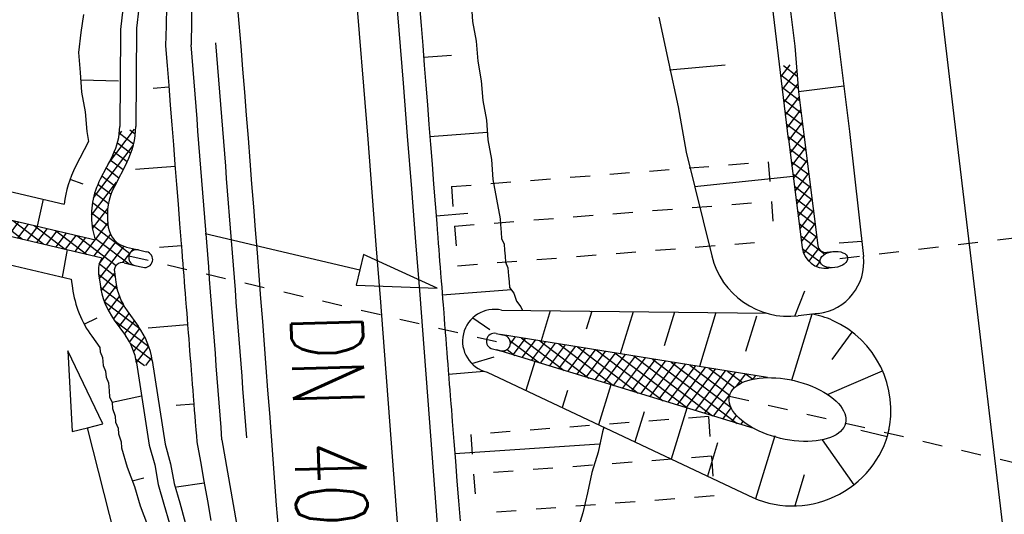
# Model space of a CAD drawing. Extents: x 447827 to 448299, y 438389 to 439851.
# Tile 97 of 116: x 447907 to 447932, y 439657 to 439669. Entities that reach past the tile are written whole.
import ezdxf

# ---------------------------------------------------------------- set-up
doc = ezdxf.new("R2010")
doc.units = 0
doc.header["$LTSCALE"] = 2
doc.header["$MEASUREMENT"] = 0
for name, pattern in [('ACAD_ISO05W100', [0.5, 0.25, -0.25]), ('AUSGEZOGEN', [0]), ('PUNKTX2', [0.5, 0.25, -0.25]), ('STRICHLINIEX2', [0.5, 0.25, -0.25])]:
    doc.linetypes.add(name, pattern=pattern)
doc.layers.get('0').update_dxf_attribs({"linetype": 'AUSGEZOGEN'})
for name, color, linetype in [('DB-Durchlässe', 15, 'CONTINUOUS'), ('DB-GRABEN', 15, 'AUSGEZOGEN'), ('DB-HZV-Stützscheiben', 15, 'CONTINUOUS'), ('DB-Ingenieurbauwerke', 15, 'CONTINUOUS'), ('DB-Wegboeschungen', 15, 'CONTINUOUS'), ('DB-Wegdurchlässe', 15, 'CONTINUOUS'), ('DB-Wege', 15, 'CONTINUOUS'), ('FBRTOP', 250, 'AUSGEZOGEN')]:
    doc.layers.add(name, color=color, linetype=linetype)
doc.styles.add('ROMANS', font='romans.shx', dxfattribs={"width": 0.8})

# ---------------------------------------------------------------- blocks, each defined once
blk = doc.blocks.new('*X389')
at = {"color": 0, "linetype": 'ByBlock'}
for p, q in [((57621.16785174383, -150162.1597999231), (58388.53415894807, -149394.7934927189)), ((58256.43942810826, -149845.0862750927), (58746.24002825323, -149355.2856749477)), ((58750.63861672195, -149755.2813554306), (58389.87857563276, -149394.5213143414)), ((58849.85530454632, -149536.2999917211), (58671.7157590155, -149358.1604461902)), ((55572.90256393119, -150301.2367785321), (56264.85407084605, -149609.2852716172)), ((55769.02435374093, -149786.9169371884), (56004.53191296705, -149551.4093779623)), ((56532.28633858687, -150400.7115411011), (55810.28574522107, -149678.7109477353)), ((56210.03861828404, -149760.2657692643), (55898.12627798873, -149448.353428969)), ((56295.88336350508, -149527.9124629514), (56288.82203460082, -149520.8511340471)), ((57113.28944062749, -150351.8401595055), (57906.40752102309, -149558.7220791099)), ((58000.97556386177, -149960.2124571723), (57705.20927104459, -149664.4461643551)), ((58218.06236162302, -149859.1012033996), (57913.98974341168, -149555.0285851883)), ((58464.66073763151, -149787.5015278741), (58139.4558671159, -149462.2966573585)), ((58659.8490554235, -149759.8746993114), (58849.85530454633, -149569.8684501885)), ((55376.78077412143, -150815.5566198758), (56257.52507428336, -149934.8123197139)), ((56162.49668470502, -150349.1199387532), (55722.44521245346, -149909.0684665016)), ((56747.57904678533, -150399.3525018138), (57255.80246601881, -149891.1290825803)), ((57585.31690715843, -150180.9499035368), (57284.12494417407, -149879.7579405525)), ((57793.23508452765, -150070.6700293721), (57497.46879171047, -149774.9037365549)), ((55944.52123243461, -150449.3425380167), (55634.60467968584, -150139.4259852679)), ((56161.748290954, -150348.7871545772), (56509.82390443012, -150000.7115411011)), ((56428.02195596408, -150400.7115411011), (56836.2877999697, -149992.4456970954)), ((56843.29455724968, -150393.5217082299), (56450.48439012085, -150000.7115411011)), ((57118.60605104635, -150350.6351504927), (56766.02576908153, -149998.0548685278)), ((57364.02549284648, -150277.8565407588), (57043.57862658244, -149957.4096744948)), ((55856.68069966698, -150679.700056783), (55546.76414691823, -150369.7835040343)), ((55180.65898431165, -151329.8764612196), (55872.61049122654, -150637.9249543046)), ((55768.84016689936, -150910.0575755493), (55458.92361415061, -150600.1410228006)), ((55680.99963413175, -151140.4150943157), (55371.08308138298, -150830.4985415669)), ((54984.53719450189, -151844.1963025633), (55676.48870141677, -151152.2447956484)), ((55593.15910136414, -151370.772613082), (55283.24254861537, -151060.8560603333)), ((55505.31856859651, -151601.1301318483), (55195.40201584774, -151291.2135790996)), ((54788.41540469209, -152358.516143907), (55480.36691160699, -151666.5646369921)), ((55417.4780358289, -151831.4876506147), (55107.56148308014, -151521.5710978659)), ((55329.63750306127, -152061.845169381), (55019.72095031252, -151751.9286166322)), ((55241.79697029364, -152292.2026881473), (54931.88041754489, -151982.2861353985)), ((54592.29361488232, -152872.8359852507), (55284.24512179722, -152180.8844783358)), ((55153.95643752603, -152522.5602069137), (54844.03988477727, -152212.6436541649)), ((55066.11590475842, -152752.91772568), (54756.19935200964, -152443.0011729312)), ((54396.17182507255, -153387.1558265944), (55088.12333198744, -152695.2043196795)), ((54890.43483922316, -153213.6327632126), (54580.51828647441, -152903.7162104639)), ((54978.27537199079, -152983.2752444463), (54668.35881924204, -152673.3586916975)), ((54802.59430645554, -153443.9902819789), (54492.67775370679, -153134.0737292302)), ((54200.05003526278, -153901.4756679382), (54892.00154217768, -153209.5241610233)), ((54714.75377368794, -153674.3478007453), (54404.83722093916, -153364.4312479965)), ((54626.91324092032, -153904.7053195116), (54316.99668817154, -153594.7887667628)), ((54531.81546918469, -154127.8055993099), (54229.15615540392, -153825.1462855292)), ((54326.35558821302, -154093.3681665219), (54695.87975236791, -153723.844002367)), ((54149.54440191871, -154063.7325835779), (54141.31562263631, -154055.5038042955))]:
    blk.add_line(p, q, dxfattribs=at)
blk = doc.blocks.new('*X390')
at = {"color": 0, "linetype": 'ByBlock'}
for p, q in [((52923.21115611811, -149132.5515679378), (53042.89678123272, -149012.8659428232)), ((53687.21258035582, -149783.0241436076), (52923.21115611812, -149019.0227193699)), ((52967.66280811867, -149406.2979674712), (53285.93691268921, -149088.0238629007)), ((53205.34575206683, -149486.813075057), (53505.22415820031, -149186.9346689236)), ((54494.57804517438, -150272.1915568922), (53326.24991115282, -149103.8634228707)), ((53001.16203512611, -149415.1716499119), (52923.21115611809, -149337.2207709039)), ((53414.78868381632, -149595.5681948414), (53703.84762340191, -149306.5092552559)), ((53603.88052201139, -149724.6744081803), (53891.08653923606, -149437.4683909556)), ((53791.03299862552, -149855.7199831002), (54078.23901585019, -149568.5139658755)), ((54921.86804902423, -150381.2835092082), (54181.17519262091, -149640.5906528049)), ((55810.28574522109, -149678.7109477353), (55807.37406621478, -149675.799268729)), ((53978.18547523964, -149986.76555802), (54265.3914924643, -149699.5595407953)), ((54168.77138126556, -150114.377703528), (54462.51591640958, -149820.633168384)), ((54377.54961308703, -150223.7975232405), (54685.57492499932, -149915.7722113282)), ((55155.71910581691, -150400.2221851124), (55769.02435374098, -149786.9169371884)), ((55722.44521245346, -149909.0684665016), (55667.31954086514, -149853.9427949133)), ((54608.33984668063, -150311.2053411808), (54940.08007267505, -149979.4651151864)), ((55259.49413245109, -150400.7115411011), (54811.66208941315, -149952.8794980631)), ((54865.23987716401, -150372.5033622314), (55237.03169829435, -150000.7115411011)), ((55541.33714550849, -150364.3565026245), (55177.53503804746, -150000.5543951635)), ((55634.60467968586, -150139.425985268), (55464.79649339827, -149969.6177989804)), ((55499.04440908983, -150375.0949333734), (55572.90256393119, -150301.2367785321))]:
    blk.add_line(p, q, dxfattribs=at)
blk = doc.blocks.new('*X391')
at = {"color": 0, "linetype": 'ByBlock'}
for p, q in [((53531.81605127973, -132295.8460445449), (53537.36177962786, -132290.3003161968)), ((53531.81605127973, -132614.0440960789), (53839.61266429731, -132306.2474830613)), ((54122.00307255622, -132716.921801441), (53704.18331807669, -132299.1020469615)), ((53753.23752472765, -132710.8206741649), (54141.86354896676, -132322.1946499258)), ((54445.55419073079, -132722.2748680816), (54040.10505640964, -132316.8257337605)), ((54066.25675685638, -132715.9994935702), (54453.12860518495, -132329.1276452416)), ((54769.10530890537, -132727.6279347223), (54369.83303914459, -132328.3556649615)), ((54379.27598898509, -132721.1783129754), (54768.40468942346, -132332.049612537)), ((55092.65642707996, -132732.9810013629), (54691.0077260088, -132331.3323002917)), ((54692.29522111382, -132726.3571323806), (55083.680773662, -132334.9715798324)), ((55005.31445324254, -132731.5359517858), (55398.95685790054, -132337.8935471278)), ((55415.95070175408, -132738.0772245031), (55012.182412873, -132334.308935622)), ((55737.12538861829, -132741.0538598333), (55333.35709973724, -132337.2855709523)), ((57840.08882031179, -132760.5440485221), (58376.72935594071, -132223.9035128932)), ((58362.21671803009, -132184.1646739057), (58338.36456382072, -132160.3125196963)), ((58733.68185233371, -132237.4317566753), (58707.81245039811, -132211.5623547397)), ((58708.16734016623, -132210.6635802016), (58738.02536077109, -132180.8055595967)), ((53798.45195438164, -132711.5687348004), (53531.81605127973, -132444.9328316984)), ((55318.33368537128, -132736.714771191), (55714.23294213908, -132340.8155144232)), ((55633.15623064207, -132740.0902774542), (56029.50902637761, -132343.7374817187)), ((56058.3000754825, -132744.0304951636), (55654.53178660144, -132340.2622062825)), ((55948.43231488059, -132743.0122447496), (56344.78511061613, -132346.6594490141)), ((56379.47476234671, -132747.0071304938), (55975.70647346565, -132343.2388416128)), ((56263.70839911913, -132745.934212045), (56660.06119485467, -132349.5814163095)), ((56700.64944921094, -132749.9837658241), (56296.88116032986, -132346.2154769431)), ((56578.98448335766, -132748.8561793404), (56975.33727909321, -132352.5033836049)), ((57021.82413607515, -132752.9604011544), (56618.05584719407, -132349.1921122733)), ((56894.2605675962, -132751.7781466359), (57290.61336333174, -132355.4253509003)), ((57342.99882293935, -132755.9370364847), (56939.23053405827, -132352.1687476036)), ((57209.53665183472, -132754.7001139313), (57605.88944757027, -132358.3473181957)), ((57664.17350980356, -132758.9136718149), (57260.40522092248, -132355.1453829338)), ((57524.81273607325, -132757.6220812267), (57921.16553180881, -132361.2692854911)), ((57985.34819666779, -132761.8903071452), (57581.57990778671, -132358.1220182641)), ((58286.37439063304, -132744.7184495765), (57902.75459465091, -132361.0986535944)), ((58155.80495558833, -132763.0259647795), (58554.6696904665, -132364.1612299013)), ((58501.04821759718, -132641.1942250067), (58209.87406745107, -132350.0200748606)), ((58651.74501836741, -132473.692974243), (58543.22079228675, -132365.1687481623))]:
    blk.add_line(p, q, dxfattribs=at)
blk = doc.blocks.new('*X396')
at = {"color": 0, "linetype": 'ByBlock'}
for p, q in [((61242.58695821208, -134131.016683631), (61255.75897088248, -134117.8446709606)), ((61255.27100533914, -134122.6248066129), (61247.50536772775, -134114.8591690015)), ((61103.33847635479, -134588.4632170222), (61250.61289411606, -134441.1887992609)), ((61250.23560385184, -134435.7874566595), (61173.24867968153, -134358.8005324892)), ((60964.08999449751, -135045.9097504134), (61297.46718643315, -134712.5325584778)), ((61360.40419108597, -134864.1540954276), (61098.99199163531, -134602.7418959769)), ((62442.96387749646, -134673.9215757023), (62426.99028793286, -134657.9479861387)), ((60407.09606706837, -136875.6958839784), (62301.00658145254, -134981.7853695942)), ((60824.84151264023, -135503.3562838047), (61399.33184498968, -134928.8659514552)), ((61940.86942246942, -135762.817378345), (61024.73530358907, -134846.6832594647)), ((62242.12609548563, -135109.4798967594), (62103.4267075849, -134970.7805088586)), ((62342.54498649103, -134891.7007362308), (62275.86120071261, -134825.0169504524)), ((60546.34454892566, -136418.2493505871), (61884.45867737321, -135080.1352221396)), ((60685.59303078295, -135960.8028171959), (61573.11647720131, -135073.2793707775)), ((61840.45053146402, -135980.5965388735), (60950.47861554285, -135090.6246229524)), ((62041.28831347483, -135545.0382178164), (61566.23975600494, -135069.9896603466)), ((62141.70720448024, -135327.2590572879), (61892.00657025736, -135077.5584230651)), ((61740.0316404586, -136198.3756994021), (60876.22192749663, -135334.5659864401)), ((60267.84758521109, -137333.1424173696), (62028.74156719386, -135572.2484353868)), ((61639.61274945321, -136416.1548599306), (60801.96523945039, -135578.5073499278)), ((61539.19385844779, -136633.9340204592), (60727.70855140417, -135822.4487134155)), ((60128.59910335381, -137790.5889507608), (61756.47655293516, -136162.7115011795)), ((61438.77496744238, -136851.7131809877), (60653.45186335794, -136066.3900769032)), ((61338.35607643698, -137069.4923415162), (60579.19517531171, -136310.331440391)), ((59989.35062149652, -138248.0354841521), (61484.21153867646, -136753.1745669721)), ((61137.51829442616, -137505.0506625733), (60430.68179921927, -136798.2141673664)), ((61237.93718543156, -137287.2715020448), (60504.93848726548, -136554.2728038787)), ((61037.09940342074, -137722.8298231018), (60356.42511117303, -137042.1555308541)), ((60936.68051241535, -137940.6089836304), (60282.16842312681, -137286.0968943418)), ((59850.10213963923, -138705.4820175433), (61211.94652441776, -137343.6376327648)), ((60836.26162140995, -138158.3881441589), (60207.91173508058, -137530.0382578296)), ((60735.84273040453, -138376.1673046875), (60133.65504703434, -137773.9796213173)), ((59710.85365778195, -139162.9285509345), (60939.68151015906, -137934.1006985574)), ((60635.42383939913, -138593.946465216), (60059.39835898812, -138017.920984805)), ((60535.0049483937, -138811.7256257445), (59985.1416709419, -138261.8623482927)), ((59571.60517592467, -139620.3750843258), (60667.41649590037, -138524.5637643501)), ((60434.58605738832, -139029.5047862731), (59910.88498289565, -138505.8037117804)), ((60334.16716638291, -139247.2839468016), (59836.62829484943, -138749.7450752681)), ((60233.7482753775, -139465.0631073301), (59762.37160680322, -138993.6864387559)), ((59432.35669406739, -140077.821617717), (60395.15148164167, -139115.0268301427)), ((60133.32938437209, -139682.8422678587), (59688.11491875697, -139237.6278022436)), ((60032.9104933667, -139900.6214283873), (59613.85823071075, -139481.5691657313)), ((59462.47681031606, -140365.8995530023), (60122.88646738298, -139705.4898959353)), ((59932.49160236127, -140118.4005889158), (59539.60154266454, -139725.5105292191)), ((59832.07271135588, -140336.1797494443), (59465.34485461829, -139969.4518927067)), ((59544.86301823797, -140367.1681078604), (59391.08816657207, -140213.3932561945)), ((59325.38556221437, -140465.8887033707), (59316.83147852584, -140457.3346196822)), ((59677.59275879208, -140468.9816560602), (59850.62145312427, -140295.952961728)), ((59293.10821221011, -140535.2681511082), (59299.21657031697, -140529.1597930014)), ((59731.65382035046, -140553.9589099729), (59695.71013108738, -140518.0152207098))]:
    blk.add_line(p, q, dxfattribs=at)

msp = doc.modelspace()

# ---------------------------------------------------------------- linework, layer by layer
at = {"layer": 'DB-Durchlässe', "linetype": 'STRICHLINIEX2'}
for p, q in [((447944.8938246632, 439665.2148304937), (447927.0169194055, 439663.1080553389)), ((447924.7387862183, 439659.7147225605), (447947.7104920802, 439654.3507369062))]:
    msp.add_line(p, q, dxfattribs=at)
at = {"layer": 'DB-Durchlässe', "linetype": 'Continuous'}
msp.add_ellipse((447927.3666299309, 439663.1492683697), major_axis=(0.347689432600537, 0.04391527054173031), ratio=0.5790446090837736, dxfattribs=at)
msp.add_ellipse((447926.1994928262, 439659.3736416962), major_axis=(-1.460706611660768, 0.3410808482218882), ratio=0.4983120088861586, start_param=3.141592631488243, end_param=9.42477793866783, dxfattribs=at)
at = {"layer": 'DB-GRABEN', "linetype": 'Continuous'}
for p, q in [((447926.2253421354, 439666.183048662), (447918.9209606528, 439727.6051363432)), ((447927.3308088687, 439669.800098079), (447927.4749132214, 439668.6591837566)), ((447926.239473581, 439669.662255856), (447926.3835779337, 439668.5213415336)), ((447922.965486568, 439669.2487315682), (447923.2088046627, 439668.1203485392)), ((447927.4749132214, 439668.6591837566), (447927.6190174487, 439667.5182704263)), ((447926.3835779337, 439668.5213415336), (447926.4780842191, 439667.3741636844)), ((447923.2088046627, 439668.1203485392), (447923.452122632, 439666.9919665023)), ((447923.2338624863, 439667.9219587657), (447924.6290928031, 439668.0477381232)), ((447927.6190174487, 439667.5182704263), (447926.4780842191, 439667.3741636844)), ((447926.4780842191, 439667.3741636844), (447926.6221980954, 439666.2331739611)), ((447927.6190174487, 439667.5182704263), (447927.763131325, 439666.3772807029)), ((447923.452122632, 439666.9919665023), (447923.6458344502, 439665.857241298)), ((447927.763131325, 439666.3772807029), (447928.1132832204, 439663.2286813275)), ((447926.2253421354, 439666.183048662), (447926.5701463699, 439663.4531374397)), ((447926.6221980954, 439666.2331739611), (447926.9670023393, 439663.5032626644)), ((447923.6458344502, 439665.857241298), (447924.2915501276, 439663.2412621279)), ((447926.3443790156, 439665.2406005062), (447923.85782306, 439664.9769025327)), ((447928.0715029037, 439663.6043739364), (447927.5033327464, 439663.5610226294)), ((447927.3397258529, 439663.3474817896), (447927.1888336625, 439663.3296992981)), ((447927.3935340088, 439662.9510549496), (447927.2356403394, 439662.9324473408)), ((447926.3859874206, 439661.726386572), (447926.6343960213, 439662.3627184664)), ((447919.0030719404, 439661.8739237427), (447925.6790775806, 439661.7988639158)), ((447918.2804793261, 439661.684509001), (447918.7042380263, 439661.3914487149)), ((447920.2301521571, 439661.860127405), (447919.9975202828, 439661.1004059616)), ((447921.2723950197, 439661.848409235), (447921.1331627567, 439661.3937091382)), ((447922.3146378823, 439661.836691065), (447921.9903407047, 439660.7776121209)), ((447923.3568807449, 439661.824972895), (447923.097121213, 439660.9766588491)), ((447924.3991236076, 439661.8132547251), (447923.9831611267, 439660.4548182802)), ((447925.4175168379, 439661.7236492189), (447925.1447557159, 439660.8328750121)), ((447926.8131521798, 439661.771020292), (447926.3025436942, 439660.1034920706)), ((447926.9733989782, 439661.7939302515), (447926.4673505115, 439661.7342929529)), ((447925.6970693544, 439660.1772021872), (447918.9741290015, 439661.2661732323)), ((447927.8226830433, 439661.3259114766), (447927.3192402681, 439660.63425614)), ((447925.3583751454, 439658.8939011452), (447918.8831740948, 439660.8766514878)), ((447918.2522027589, 439660.5324878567), (447918.8171274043, 439660.703641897)), ((447919.8393514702, 439660.5838635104), (447919.6160071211, 439659.8544729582)), ((447918.6392523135, 439660.3158367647), (447925.1979152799, 439657.2178947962)), ((447927.2090916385, 439659.7531604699), (447928.5917293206, 439660.3469867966)), ((447921.7517062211, 439659.9982875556), (447921.4433690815, 439658.991330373)), ((447920.6626084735, 439659.8569885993), (447920.5296881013, 439659.4229016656)), ((447923.664060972, 439659.4127116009), (447923.2707310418, 439658.1281877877)), ((447922.5886651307, 439659.3161598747), (447922.3570500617, 439658.5597590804)), ((447925.8774279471, 439658.7151631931), (447925.3919554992, 439657.1297234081)), ((447928.7101197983, 439658.6884608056), (447928.0426368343, 439658.8477837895)), ((447924.4414106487, 439658.5359140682), (447924.1844120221, 439657.6966164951)), ((447927.0705222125, 439658.6085014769), (447927.8724866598, 439657.4817590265)), ((447926.6207183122, 439657.7271358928), (447926.3822540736, 439656.9483673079))]:
    msp.add_line(p, q, dxfattribs=at)
for centre, major_axis, ratio, start_param, end_param in [((447927.1654169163, 439663.5283236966), (0.4242640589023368, 0.4242640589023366), 0.999999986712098, 2.481835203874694, 4.044298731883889), ((447927.1654258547, 439663.52832475), (0.1414213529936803, 0.1414213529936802), 0.9999999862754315, 2.481835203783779, 4.044298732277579), ((447926.2332724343, 439663.7205474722), (1.981762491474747, 0.2694761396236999), 0.9999999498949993, 3.248441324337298, 4.694547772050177), ((447926.8212482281, 439663.084995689), (0.9192387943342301, 0.9192387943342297), 0.9999999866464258, 4.044298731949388, 5.608540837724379), ((447918.821162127, 439661.0948802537), (0.5656854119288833, 0.5656854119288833), 0.9999999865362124, 0.5560043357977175, 3.69759698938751), ((447926.5094639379, 439659.7961422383), (1.414213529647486, 1.414213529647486), 0.999999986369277, 0.3601950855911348, 0.6368948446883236), ((447926.3032110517, 439659.3406647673), (2.47724547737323, 0.3365334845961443), 0.9999999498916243, -0.3644171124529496, 1.010569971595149), ((447926.3282236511, 439659.447783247), (2.477361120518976, 0.3356811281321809), 0.9999999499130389, 4.108565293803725, 5.919112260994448)]:
    msp.add_ellipse(centre, major_axis=major_axis, ratio=ratio, start_param=start_param, end_param=end_param, dxfattribs=at)
at = {"layer": 'DB-HZV-Stützscheiben', "linetype": 'PUNKTX2'}
for p, q in [((447917.7402678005, 439664.9876992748), (447925.7158960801, 439665.6116807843)), ((447925.7158960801, 439665.6116807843), (447925.8718914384, 439663.6177738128)), ((447917.7402678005, 439664.9876992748), (447917.8962631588, 439662.9937923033)), ((447917.8962631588, 439662.9937923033), (447925.8718914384, 439663.6177738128)), ((447924.2087992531, 439659.1949312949), (447918.2256447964, 439658.7456403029)), ((447924.2087992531, 439659.1949312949), (447924.3585628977, 439657.2005465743)), ((447918.2256447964, 439658.7456403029), (447918.375408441, 439656.7512555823)), ((447924.3585628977, 439657.2005465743), (447918.375408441, 439656.7512555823))]:
    msp.add_line(p, q, dxfattribs=at)
at = {"layer": 'DB-HZV-Stützscheiben', "linetype": 'ACAD_ISO05W100'}
for p, q in [((447917.8182654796, 439663.990745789), (447925.7938937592, 439664.6147272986)), ((447924.2836810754, 439658.1977389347), (447918.3005266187, 439657.7484479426))]:
    msp.add_line(p, q, dxfattribs=at)
at = {"layer": 'DB-Ingenieurbauwerke', "linetype": 'Continuous'}
for p, q in [((447927.8958610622, 439687.7219973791), (447930.4572399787, 439666.1956045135)), ((447930.4568482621, 439666.1989071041), (447930.7976525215, 439663.3163531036)), ((447930.7976525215, 439663.3163531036), (447932.6701406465, 439647.4786750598))]:
    msp.add_line(p, q, dxfattribs=at)
at = {"layer": 'DB-Wegboeschungen', "linetype": 'Continuous'}
for p, q in [((447918.2351523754, 439669.6386759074), (447918.2743633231, 439669.1401847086)), ((447908.4798859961, 439669.3227047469), (447908.4154781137, 439668.8662675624)), ((447909.472891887, 439669.4509412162), (447909.4124027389, 439668.9446849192)), ((447909.8716501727, 439669.4823072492), (447909.8111799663, 439668.9760524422)), ((447910.5695105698, 439669.5372004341), (447910.5588584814, 439669.0348642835)), ((447916.9391445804, 439669.5367328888), (447916.9783555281, 439669.03824169)), ((447918.2743633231, 439669.1401847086), (447918.3634122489, 439668.6456147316)), ((447908.4154781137, 439668.8662675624), (447908.3549950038, 439668.3599345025)), ((447909.4102306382, 439668.8419958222), (447909.3938334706, 439666.5023130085)), ((447909.4124027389, 439668.9446849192), (447909.4102306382, 439668.8419958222)), ((447909.8111799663, 439668.9760524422), (447909.7938236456, 439666.4995097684)), ((447910.5588584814, 439669.0348642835), (447910.5482323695, 439668.5324529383)), ((447916.9783555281, 439669.03824169), (447917.0175663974, 439668.5397514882)), ((447918.3634122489, 439668.6456147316), (447918.4026171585, 439668.1472002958)), ((447908.3549950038, 439668.3599345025), (447908.3942058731, 439667.8614443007)), ((447910.5482323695, 439668.5324529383), (447910.5874432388, 439668.0339627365)), ((447917.0175663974, 439668.5397514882), (447917.056771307, 439668.0413370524)), ((447917.0410905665, 439668.2406872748), (447917.7389509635, 439668.2955804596)), ((447918.4026171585, 439668.1472002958), (447918.4916841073, 439667.6526307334)), ((447908.3942058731, 439667.8614443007), (447908.4334107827, 439667.3630298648)), ((447910.5874432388, 439668.0339627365), (447910.6266481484, 439667.5355483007)), ((447917.056771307, 439668.0413370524), (447917.0959822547, 439667.5428458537)), ((447909.3648166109, 439667.6368772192), (447908.409886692, 439667.6620930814)), ((447918.4916841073, 439667.6526307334), (447918.5308890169, 439667.1542162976)), ((447908.4334107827, 439667.3630298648), (447908.5224777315, 439666.8684603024)), ((447910.6305728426, 439667.4856534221), (447910.2317956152, 439667.4542858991)), ((447910.6266481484, 439667.5355483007), (447910.6658590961, 439667.0370571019)), ((447917.0959822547, 439667.5428458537), (447917.1351871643, 439667.0444314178)), ((447918.5308890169, 439667.1542162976), (447918.6199380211, 439666.6596453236)), ((447908.5224777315, 439666.8684603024), (447908.5616826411, 439666.3700458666)), ((447910.6658590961, 439667.0370571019), (447910.7050640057, 439666.5386426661)), ((447917.1351871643, 439667.0444314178), (447917.1743981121, 439666.545940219)), ((447918.6199380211, 439666.6596453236), (447918.6591488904, 439666.1611551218)), ((447908.5616826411, 439666.3700458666), (447908.6058891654, 439666.1245264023)), ((447910.7050640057, 439666.5386426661), (447910.7442749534, 439666.0401514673)), ((447917.1743981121, 439666.545940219), (447917.2136089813, 439666.0474500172)), ((447917.1979222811, 439666.2468760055), (447918.6434621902, 439666.3605811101)), ((447908.6058891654, 439666.1245264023), (447908.2804155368, 439665.4931304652)), ((447918.6591488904, 439666.1611551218), (447918.748210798, 439665.6666624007)), ((447910.7442749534, 439666.0401514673), (447910.7834858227, 439665.5416612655)), ((447917.2136089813, 439666.0474500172), (447917.2528138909, 439665.5490355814)), ((447909.2160403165, 439665.7804234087), (447908.9026138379, 439665.172398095)), ((447909.5715822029, 439665.5971477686), (447909.2581557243, 439664.989122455)), ((447918.748210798, 439665.6666624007), (447918.7874217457, 439665.1681712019)), ((447910.7874045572, 439665.491842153), (447909.7904799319, 439665.4134247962)), ((447910.7834858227, 439665.5416612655), (447910.8226907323, 439665.0432468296)), ((447917.2528138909, 439665.5490355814), (447917.2920248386, 439665.0505443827)), ((447904.9500592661, 439665.2596800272), (447907.9962000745, 439664.5483939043)), ((447908.1403286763, 439665.1716766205), (447908.4631200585, 439665.0525445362)), ((447918.7874217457, 439665.1681712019), (447918.8764637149, 439664.6736769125)), ((447910.8226907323, 439665.0432468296), (447910.8619016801, 439664.5447556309)), ((447917.2920248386, 439665.0505443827), (447917.3312297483, 439664.5521299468)), ((447907.4650769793, 439664.672413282), (447907.3172015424, 439663.9881126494)), ((447918.8764637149, 439664.6736769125), (447918.9655316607, 439664.1791074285)), ((447904.9278155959, 439664.5460438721), (447908.7839125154, 439663.6456297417)), ((447910.8619016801, 439664.5447556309), (447910.9011065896, 439664.0463411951)), ((447917.3312297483, 439664.5521299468), (447917.370440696, 439664.053638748)), ((447904.9151049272, 439664.1382517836), (447908.9498540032, 439663.1961216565)), ((447917.354759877, 439664.2529899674), (447918.1523153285, 439664.3157250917)), ((447918.9655316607, 439664.1791074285), (447918.9694503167, 439664.1292893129)), ((447918.9694503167, 439664.1292893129), (447918.9733750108, 439664.0793944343)), ((447908.698495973, 439663.9870207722), (447908.7084747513, 439663.9135030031)), ((447909.0948614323, 439664.0408205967), (447909.1048402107, 439663.9673028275)), ((447910.9011065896, 439664.0463411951), (447910.9403175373, 439663.5478499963)), ((447917.370440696, 439664.053638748), (447917.3743593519, 439664.0038206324)), ((447917.3743593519, 439664.0038206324), (447917.3782840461, 439663.9539257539)), ((447917.3782840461, 439663.9539257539), (447917.3822027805, 439663.9041066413)), ((447917.3822027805, 439663.9041066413), (447917.397883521, 439663.7047564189)), ((447918.9733750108, 439664.0793944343), (447918.9772937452, 439664.0295753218)), ((447918.9772937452, 439664.0295753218), (447918.9929744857, 439663.8302250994)), ((447917.397883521, 439663.7047564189), (447917.4096515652, 439663.5551485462)), ((447918.9929744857, 439663.8302250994), (447919.0047425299, 439663.6806172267)), ((447919.0047425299, 439663.6806172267), (447919.0663416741, 439663.5350052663)), ((447904.892861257, 439663.4246156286), (447908.1723549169, 439662.6588406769)), ((447907.9549236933, 439662.7096117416), (447908.0763879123, 439663.4000794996)), ((447909.5629560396, 439663.4637199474), (447909.8638187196, 439663.3934673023)), ((447910.9442361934, 439663.4980318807), (447910.395926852, 439663.4549022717)), ((447910.9403175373, 439663.5478499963), (447910.9442361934, 439663.4980318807)), ((447910.9442361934, 439663.4980318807), (447910.9481608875, 439663.4481370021)), ((447910.9481608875, 439663.4481370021), (447910.9520796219, 439663.3983178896)), ((447910.9520796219, 439663.3983178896), (447910.9677603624, 439663.1989676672)), ((447917.4096515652, 439663.5551485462), (447917.4214136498, 439663.4056164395)), ((447917.4214136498, 439663.4056164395), (447917.4331757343, 439663.2560843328)), ((447919.0663416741, 439663.5350052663), (447919.0781037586, 439663.3854731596)), ((447919.0781037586, 439663.3854731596), (447919.0898658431, 439663.2359410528)), ((447910.9677603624, 439663.1989676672), (447910.9795284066, 439663.0493597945)), ((447917.4331757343, 439663.2560843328), (447917.4449378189, 439663.106552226)), ((447917.4449378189, 439663.106552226), (447917.4566999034, 439662.9570201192)), ((447919.0898658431, 439663.2359410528), (447919.1016279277, 439663.0864089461)), ((447909.500720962, 439663.0674920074), (447909.7728638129, 439663.0039455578)), ((447910.9795284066, 439663.0493597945), (447910.9912904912, 439662.8998276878)), ((447910.9912904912, 439662.8998276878), (447911.0030525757, 439662.750295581)), ((447917.4566999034, 439662.9570201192), (447917.4684619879, 439662.8074880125)), ((447919.1016279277, 439663.0864089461), (447919.1632280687, 439662.9407970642)), ((447919.1632280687, 439662.9407970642), (447919.1789088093, 439662.7414468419)), ((447908.1723549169, 439662.6588406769), (447908.2030955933, 439662.4323614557)), ((447908.8606953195, 439662.7920313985), (447908.8967351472, 439662.5265111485)), ((447909.2570607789, 439662.8458312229), (447909.2931006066, 439662.580310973)), ((447911.0030525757, 439662.750295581), (447911.0148146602, 439662.6007634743)), ((447917.4684619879, 439662.8074880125), (447917.4841427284, 439662.6081377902)), ((447917.4841427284, 439662.6081377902), (447917.495904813, 439662.4586056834)), ((447919.1789088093, 439662.7414468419), (447919.1906708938, 439662.5919147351)), ((447911.0148146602, 439662.6007634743), (447911.0265767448, 439662.4512313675)), ((447911.0265767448, 439662.4512313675), (447911.0383388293, 439662.3016992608)), ((447917.495904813, 439662.4586056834), (447917.5076728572, 439662.3089978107)), ((447917.5115915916, 439662.2591786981), (447919.2562146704, 439662.3964094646)), ((447919.1906708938, 439662.5919147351), (447919.202438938, 439662.4423068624)), ((447919.202438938, 439662.4423068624), (447919.3138950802, 439662.3006166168)), ((447911.0383388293, 439662.3016992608), (447911.0501009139, 439662.1521671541)), ((447911.0501009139, 439662.1521671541), (447911.0657816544, 439661.9528169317)), ((447917.5076728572, 439662.3089978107), (447917.5194349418, 439662.159465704)), ((447917.5194349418, 439662.159465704), (447917.5311970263, 439662.0099335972)), ((447919.3138950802, 439662.3006166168), (447919.3794328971, 439662.1051871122)), ((447911.0657816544, 439661.9528169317), (447911.0775496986, 439661.803209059)), ((447917.5311970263, 439662.0099335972), (447917.5468777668, 439661.8105833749)), ((447919.3794328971, 439662.1051871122), (447919.4908889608, 439661.9634978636)), ((447919.4908889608, 439661.9634978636), (447919.5312951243, 439661.8679848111)), ((447908.4951932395, 439661.5268294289), (447908.8242019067, 439661.6831133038)), ((447909.2550002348, 439661.6275866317), (447909.5341665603, 439661.2395100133)), ((447909.5797126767, 439661.8611713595), (447909.8588790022, 439661.4730947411)), ((447911.0775496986, 439661.803209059), (447911.0893117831, 439661.6536769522)), ((447911.0893117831, 439661.6536769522), (447911.1010738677, 439661.5041448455)), ((447917.5468777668, 439661.8105833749), (447917.5586398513, 439661.6610512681)), ((447917.5586398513, 439661.6610512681), (447917.5704019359, 439661.5115191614)), ((447911.1010738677, 439661.5041448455), (447910.1041492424, 439661.4257274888)), ((447911.1010738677, 439661.5041448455), (447911.1167546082, 439661.3047946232)), ((447917.5704019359, 439661.5115191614), (447917.5860887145, 439661.3120921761)), ((447908.6867534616, 439661.218813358), (447908.8886393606, 439660.9381663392)), ((447911.1167546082, 439661.3047946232), (447911.1285166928, 439661.1552625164)), ((447911.1285166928, 439661.1552625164), (447911.1402787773, 439661.0057304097)), ((447917.5860887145, 439661.3120921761), (447917.597850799, 439661.1625600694)), ((447917.597850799, 439661.1625600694), (447917.6096128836, 439661.0130279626)), ((447908.8886393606, 439660.9381663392), (447908.897203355, 439660.829291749)), ((447911.1402787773, 439661.0057304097), (447911.1520408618, 439660.8561983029)), ((447917.6096128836, 439661.0130279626), (447917.6252936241, 439660.8136777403)), ((447908.0840998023, 439660.8554874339), (447908.1921836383, 439658.8187455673)), ((447908.9672317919, 439659.0169887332), (447908.0840998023, 439660.8554874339)), ((447908.897203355, 439660.829291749), (447908.9588034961, 439660.6836798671)), ((447908.9588034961, 439660.6836798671), (447908.9744902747, 439660.4842528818)), ((447911.1520408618, 439660.8561983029), (447911.1677276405, 439660.6567713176)), ((447911.1677276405, 439660.6567713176), (447911.179489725, 439660.5072392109)), ((447917.6252936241, 439660.8136777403), (447917.6370557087, 439660.6641456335)), ((447917.6370557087, 439660.6641456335), (447917.6488237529, 439660.5145377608)), ((447908.9744902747, 439660.4842528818), (447909.0361083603, 439660.3386424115)), ((447909.8168936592, 439660.5472756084), (447910.1337385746, 439658.4774480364)), ((447910.2122878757, 439660.607801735), (447910.5348671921, 439658.5005134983)), ((447911.179489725, 439660.5072392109), (447911.1912518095, 439660.3577071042)), ((447917.6488237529, 439660.5145377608), (447917.6605858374, 439660.3650056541)), ((447909.0361083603, 439660.3386424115), (447909.0478704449, 439660.1891103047)), ((447909.0478704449, 439660.1891103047), (447909.1094705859, 439660.0434984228)), ((447911.1912518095, 439660.3577071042), (447911.2069325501, 439660.1583568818)), ((447911.2069325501, 439660.1583568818), (447911.2187005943, 439660.0087490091)), ((447917.6605858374, 439660.3650056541), (447917.6762666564, 439660.1656544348)), ((447917.6684232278, 439660.2653684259), (447918.5676731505, 439660.3361027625)), ((447917.6762666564, 439660.1656544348), (447917.6880287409, 439660.0161223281)), ((447909.1094705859, 439660.0434984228), (447909.1251572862, 439659.8440724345)), ((447911.2187005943, 439660.0087490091), (447911.2304626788, 439659.8592169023)), ((447917.6880287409, 439660.0161223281), (447917.699790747, 439659.8665912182)), ((447909.1251572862, 439659.8440724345), (447909.1369193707, 439659.6945403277)), ((447909.1369193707, 439659.6945403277), (447909.1985384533, 439659.5489299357)), ((447909.9383736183, 439659.7074547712), (447909.1985384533, 439659.5489299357)), ((447911.2304626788, 439659.8592169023), (447911.2422247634, 439659.7096847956)), ((447911.2422247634, 439659.7096847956), (447911.2579055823, 439659.5103335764)), ((447917.699790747, 439659.8665912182), (447917.7115528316, 439659.7170591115)), ((447917.7115528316, 439659.7170591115), (447917.7272396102, 439659.5176321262)), ((447909.1985384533, 439659.5489299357), (447909.2103005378, 439659.399397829)), ((447909.2103005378, 439659.399397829), (447909.2758183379, 439659.203967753)), ((447911.2579055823, 439659.5103335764), (447910.8092902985, 439659.4750458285)), ((447911.2579055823, 439659.5103335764), (447911.2696675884, 439659.3608024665)), ((447917.7272396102, 439659.5176321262), (447917.7390016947, 439659.3681000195)), ((447909.2758183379, 439659.203967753), (447909.2875804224, 439659.0544356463)), ((447911.2696675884, 439659.3608024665), (447911.281429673, 439659.2112703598)), ((447911.281429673, 439659.2112703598), (447911.2931917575, 439659.061738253)), ((447917.7390016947, 439659.3681000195), (447917.7507637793, 439659.2185679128)), ((447917.7507637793, 439659.2185679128), (447917.7625258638, 439659.069035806)), ((447908.1921836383, 439658.8187455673), (447908.5797077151, 439658.9178671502)), ((447908.5797077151, 439658.9178671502), (447908.9672317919, 439659.0169887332)), ((447909.5709235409, 439655.0426265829), (447908.5797077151, 439658.9178671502)), ((447909.2875804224, 439659.0544356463), (447909.349199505, 439658.9088252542)), ((447909.349199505, 439658.9088252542), (447909.3609615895, 439658.7592931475)), ((447911.2931917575, 439659.061738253), (447911.3088785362, 439658.8623112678)), ((447917.7625258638, 439659.069035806), (447917.8017367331, 439658.5705456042)), ((447921.579127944, 439658.9272055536), (447921.5441078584, 439658.8147904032)), ((447909.3609615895, 439658.7592931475), (447909.4264854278, 439658.5637863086)), ((447911.3088785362, 439658.8623112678), (447911.3206406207, 439658.7127791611)), ((447911.3206406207, 439658.7127791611), (447911.3324027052, 439658.5632470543)), ((447921.5441078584, 439658.8147904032), (447921.4337866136, 439658.3045381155)), ((447909.4264854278, 439658.5637863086), (447909.4382475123, 439658.4142542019)), ((447909.4382475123, 439658.4142542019), (447909.5771534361, 439657.9236059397)), ((447910.1337385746, 439658.4774480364), (447910.2749948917, 439657.9784976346)), ((447910.5337928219, 439658.5141720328), (447910.5348671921, 439658.5005134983)), ((447910.5348671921, 439658.5005134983), (447910.673772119, 439658.0098651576)), ((447911.3324027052, 439658.5632470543), (447911.4214506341, 439658.0686769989)), ((447917.8017367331, 439658.5705456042), (447917.8409416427, 439658.0721311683)), ((447917.8252609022, 439658.2714813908), (447921.4679569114, 439658.5078858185)), ((447921.4337866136, 439658.3045381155), (447921.2736034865, 439657.7904389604)), ((447909.5771534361, 439657.9236059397), (447909.7658904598, 439657.4369535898)), ((447910.2749948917, 439657.9784976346), (447910.3640368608, 439657.4840033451)), ((447910.673772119, 439658.0098651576), (447910.7628140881, 439657.5153708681)), ((447911.4214506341, 439658.0686769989), (447911.5105125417, 439657.5741842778)), ((447917.8409416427, 439658.0721311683), (447917.8801525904, 439657.5736399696)), ((447909.7042903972, 439657.5825644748), (447909.999435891, 439657.6559077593)), ((447921.2736034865, 439657.7904389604), (447921.1632822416, 439657.2801866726)), ((447909.7658904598, 439657.4369535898), (447909.9047954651, 439656.9463042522)), ((447910.3640368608, 439657.4840033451), (447910.5029428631, 439656.9933540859)), ((447910.7628140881, 439657.5153708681), (447910.9017200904, 439657.024721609)), ((447911.5144372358, 439657.5242893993), (447910.8204955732, 439657.4195771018)), ((447911.5105125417, 439657.5741842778), (447911.5995615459, 439657.0796133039)), ((447917.8801525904, 439657.5736399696), (447917.9193575, 439657.0752255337)), ((447921.1632822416, 439657.2801866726), (447921.0529550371, 439656.7700101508)), ((447909.9047954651, 439656.9463042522), (447910.0935324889, 439656.4596519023)), ((447910.5029428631, 439656.9933540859), (447910.6418418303, 439656.5027815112)), ((447910.9017200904, 439657.024721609), (447911.0406190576, 439656.5341490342)), ((447911.5995615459, 439657.0796133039), (447911.6886035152, 439656.5851190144)), ((447917.9193575, 439657.0752255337), (447917.9585684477, 439656.576734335)), ((447921.0529550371, 439656.7700101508), (447920.8927768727, 439656.2558351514))]:
    msp.add_line(p, q, dxfattribs=at)
for centre, major_axis, ratio, start_param, end_param in [((447907.793872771, 439666.5135259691), (1.131370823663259, 1.131370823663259), 0.9999999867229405, 5.021830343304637, 5.490778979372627), ((447907.793872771, 439666.5135259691), (1.414213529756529, 1.414213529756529), 0.9999999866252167, 5.02183034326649, 5.490778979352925), ((447910.6803232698, 439664.2560198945), (1.90918826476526, 1.90918826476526), 0.9999999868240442, 1.880237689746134, 2.247695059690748), ((447910.6803232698, 439664.2560198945), (1.414213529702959, 1.414213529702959), 0.9999999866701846, 1.88023768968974, 2.491102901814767), ((447910.6803232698, 439664.2560198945), (1.131370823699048, 1.131370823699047), 0.9999999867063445, 1.88023768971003, 2.491102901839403), ((447909.6993883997, 439664.0480025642), (0.7071067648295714, 0.7071067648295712), 0.9999999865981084, 2.491102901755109, 2.770301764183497), ((447909.6993883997, 439664.0480025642), (0.4242640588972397, 0.4242640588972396), 0.9999999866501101, 2.491102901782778, 3.69759698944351), ((447909.4552435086, 439662.8727311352), (0.4242640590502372, 0.4242640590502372), 0.9999999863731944, 1.786963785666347, 2.491102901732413), ((447909.4552435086, 439662.8727311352), (0.1414213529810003, 0.1414213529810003), 0.9999999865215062, 0.5560043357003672, 2.491102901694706), ((447910.8785624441, 439662.7955102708), (1.909188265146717, 1.909188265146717), 0.9999999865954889, 2.491102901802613, 2.979795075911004), ((447910.8785624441, 439662.7955102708), (1.414213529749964, 1.414213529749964), 0.9999999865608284, 2.491102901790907, 2.979795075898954), ((447910.8785624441, 439662.7955102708), (1.131370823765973, 1.131370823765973), 0.9999999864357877, 2.491102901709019, 2.979795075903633), ((447908.2353167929, 439660.305171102), (1.414213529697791, 1.414213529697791), 0.9999999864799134, 5.649685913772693, 6.121387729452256), ((447908.2353167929, 439660.305171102), (1.131370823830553, 1.131370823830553), 0.999999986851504, 5.649685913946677, 6.121387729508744)]:
    msp.add_ellipse(centre, major_axis=major_axis, ratio=ratio, start_param=start_param, end_param=end_param, dxfattribs=at)
at = {"layer": 'DB-Wegdurchlässe', "linetype": 'Continuous'}
for p, q in [((447911.5408311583, 439663.8096410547), (447915.434004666, 439662.8913820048)), ((447911.5408311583, 439663.8096410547), (447915.434004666, 439662.8913820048)), ((447909.8638187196, 439663.3934673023), (447910.0683212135, 439663.345715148)), ((447909.8638187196, 439663.3934673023), (447910.0683212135, 439663.345715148)), ((447915.5258305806, 439663.280699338), (447915.4340046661, 439662.8913820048)), ((447915.5258305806, 439663.280699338), (447915.4340046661, 439662.8913820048)), ((447917.3805914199, 439662.4322524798), (447915.5258305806, 439663.280699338)), ((447917.3805914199, 439662.4322524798), (447915.5258305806, 439663.280699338)), ((447909.7728638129, 439663.0039455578), (447909.9773663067, 439662.9561934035)), ((447909.7728638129, 439663.0039455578), (447909.9773663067, 439662.9561934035)), ((447915.434004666, 439662.8913820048), (447915.3421787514, 439662.5020646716)), ((447915.434004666, 439662.8913820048), (447915.3421787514, 439662.5020646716)), ((447915.3421787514, 439662.5020646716), (447917.3805914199, 439662.4322524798)), ((447915.3421787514, 439662.5020646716), (447917.3805914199, 439662.4322524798)), ((447918.8683395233, 439661.2908755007), (447919.071509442, 439661.243434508)), ((447918.8683395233, 439661.2908755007), (447919.071509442, 439661.243434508)), ((447918.7756846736, 439660.9001193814), (447918.9805545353, 439660.8539127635)), ((447918.7756846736, 439660.9001193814), (447918.9805545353, 439660.8539127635))]:
    msp.add_line(p, q, dxfattribs=at)
at = {"layer": 'DB-Wegdurchlässe', "linetype": 'STRICHLINIEX2'}
msp.add_line((447909.6235803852, 439663.2441838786), (447919.2207928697, 439661.0031961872), dxfattribs=at)
at = {"layer": 'DB-Wegdurchlässe', "linetype": 'Continuous'}
for centre, major_axis, ratio, start_param, end_param in [((447909.8183412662, 439663.1987064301), (0.1414213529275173, 0.1414213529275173), 0.9999999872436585, 0.5560043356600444, 3.697596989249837), ((447909.8183412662, 439663.1987064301), (0.1414213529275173, 0.1414213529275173), 0.9999999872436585, 0.5560043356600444, 3.697596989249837), ((447910.0228437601, 439663.1509542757), (0.1414213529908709, 0.1414213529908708), 0.9999999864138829, 3.697596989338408, 6.839189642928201), ((447910.0228437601, 439663.1509542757), (0.1414213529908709, 0.1414213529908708), 0.9999999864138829, 3.697596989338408, 6.839189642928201), ((447918.821162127, 439661.0948802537), (0.141421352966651, 0.141421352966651), 0.9999999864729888, 0.5560043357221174, 3.69759698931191), ((447918.821162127, 439661.0948802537), (0.141421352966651, 0.141421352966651), 0.9999999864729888, 0.5560043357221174, 3.69759698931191), ((447919.0260319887, 439661.0486736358), (0.1414213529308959, 0.1414213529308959), 0.9999999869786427, 3.697596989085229, 6.839189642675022), ((447919.0260319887, 439661.0486736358), (0.1414213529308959, 0.1414213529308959), 0.9999999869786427, 3.697596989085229, 6.839189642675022)]:
    msp.add_ellipse(centre, major_axis=major_axis, ratio=ratio, start_param=start_param, end_param=end_param, dxfattribs=at)
at = {"layer": 'DB-Wege', "linetype": 'Continuous'}
for p, q in [((447911.2779651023, 439673.5829594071), (447911.1882109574, 439668.5553512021)), ((447911.9653387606, 439658.6123853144), (447912.8350937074, 439653.6603030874))]:
    msp.add_line(p, q, dxfattribs=at)
for major_axis, ratio, start_param, end_param in [((1984.304481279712, 269.3361057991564), 0.999999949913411, -0.06578226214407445, 0.01961789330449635), ((1983.312531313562, 269.2092410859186), 0.9999999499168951, -0.06578611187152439, 0.01961240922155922), ((1980.324785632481, 268.916261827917), 0.9999999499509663, -0.06584192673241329, -0.04729621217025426), ((1979.686812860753, 268.9695170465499), 0.9999999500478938, -0.05953460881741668, -0.05454109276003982), ((1978.63085506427, 272.0798861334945), 0.9999999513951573, -0.06114893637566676, -0.05615542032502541)]:
    msp.add_ellipse((445920.4055435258, 439507.9567992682), major_axis=major_axis, ratio=ratio, start_param=start_param, end_param=end_param, dxfattribs=at)
at = {"layer": 'FBRTOP'}
for points in [[(448034.3723273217, 439384.9262148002, -8.140183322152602e-07), (448050.0871353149, 439286.169052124, -1.628029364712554e-06), (448057.9443273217, 439236.7902148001), (448081.5153094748, 439088.6543269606, 6.47831309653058e-07), (448091.3368142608, 439026.9307968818, -7.94588868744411e-07), (448101.1583190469, 438965.207266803, -1.494842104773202e-06), (448105.086812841, 438940.5178058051, 1.794546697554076e-06), (448109.0153066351, 438915.8283448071, 6.50955592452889e-06), (448110.9798291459, 438903.4832033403, -1.653814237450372e-05)], [(448068.1967788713, 439390.3084984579, -8.237651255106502e-07), (448083.9115905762, 439291.5513000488, -1.647523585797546e-06), (448091.7687788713, 439242.1724984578), (448115.3397964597, 439094.0363879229, 6.478296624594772e-07), (448125.1612917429, 439032.3129175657, -7.945799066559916e-07), (448134.9827870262, 438970.5894472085, -1.494849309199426e-06), (448138.9112931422, 438945.8999087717, 1.794624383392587e-06), (448142.8397992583, 438921.210370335, 6.509566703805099e-06), (448144.8042770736, 438908.8655097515, -1.653710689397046e-05)]]:
    msp.add_lwpolyline(points, format="xyb", dxfattribs=at)

# ---------------------------------------------------------------- block references
at = {"layer": 'DB-GRABEN', "linetype": 'Continuous', "xscale": 0.0009999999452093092, "yscale": 0.000999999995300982, "zscale": 0.001, "rotation": 277.7296829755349}
for name in ['*X391', '*X396']:
    msp.add_blockref(name, (448050.3082438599, 439738.9142406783), dxfattribs=at)
at = {"layer": 'DB-Wegboeschungen', "linetype": 'Continuous', "xscale": 0.0009999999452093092, "yscale": 0.000999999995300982, "zscale": 0.001, "rotation": 277.7296829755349}
for name in ['*X390', '*X389']:
    msp.add_blockref(name, (448050.3082438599, 439738.9142406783), dxfattribs=at)

# ---------------------------------------------------------------- texts
at = {"layer": 'DB-Wegdurchlässe', "linetype": 'Continuous', "style": 'ROMANS', "oblique": 3.298213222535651e-06, "width": 0.7}
msp.add_text('DN 400', height=1.8, rotation=271.5178258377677, dxfattribs=at).set_placement((447913.7011148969, 439661.7478718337))

doc.saveas('drawing.dxf')
